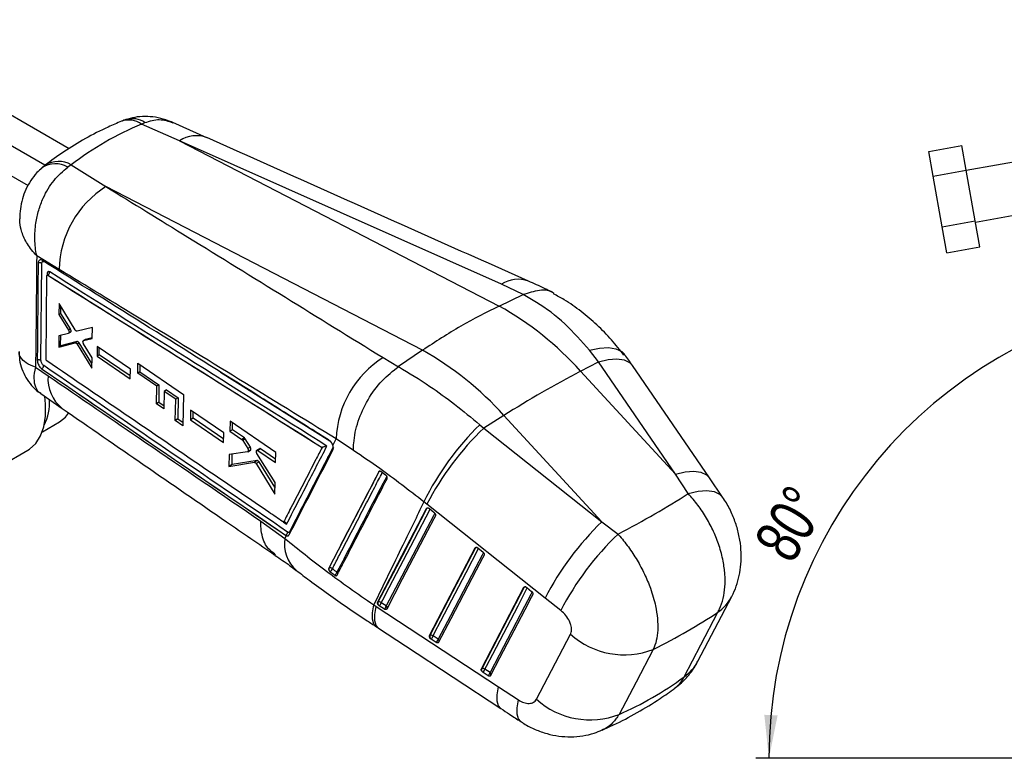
# Model space of a CAD drawing. Extents: x 36 to 353, y 12 to 287.
# Tile 2 of 15: x 110 to 185, y 12 to 69. Entities that reach past the tile are written whole.
import ezdxf

# ---------------------------------------------------------------- set-up
doc = ezdxf.new("R2010")
doc.units = 0
doc.layers.get('0').update_dxf_attribs({"linetype": 'CONTINUOUS'})
doc.styles.add('SLDTEXTSTYLE0', font='TXT', dxfattribs={"width": 0.75})
doc.dimstyles.new('SLDDIMSTYLE5', dxfattribs={"dimtxt": 3.5, "dimasz": 3.302, "dimexe": 0, "dimexo": 0.0625, "dimgap": 0.875, "dimtad": 1, "dimdec": 4, "dimlfac": 2.5, "dimzin": 12, "dimtxsty": 'SLDTEXTSTYLE0', "dimsah": 1, "dimcen": 0.09, "dimazin": 3, "dimtfac": 1, "dimtofl": 0, "dimtmove": 0, "dimatfit": 3, "dimtolj": 1, "dimtzin": 12})

# ---------------------------------------------------------------- blocks, each defined once
blk = doc.blocks.new('_D_9')
at = {"color": 179, "linetype": 'CONTINUOUS'}
blk.add_line((189.502, 12.337), (166.506, 12.337), dxfattribs=at)
blk.add_arc((202.944, 12.337), 35.438, 100, 180, dxfattribs=at)
for points in [[(196.79, 47.236), (193.457, 47.008), (193.68, 46.017)], [(167.506, 12.337), (168.167, 15.612), (167.152, 15.659)]]:
    blk.add_solid(points, dxfattribs=at)
at = {"color": 179, "linetype": 'CONTINUOUS', "insert": (166.255, 28.897, 0.04), "char_height": 3.5, "attachment_point": 1, "rotation": 58.65559, "style": 'SLDTEXTSTYLE0'}
blk.add_mtext('80°', dxfattribs=at)

msp = doc.modelspace()

# ---------------------------------------------------------------- linework, layer by layer
at = {"color": 7, "linetype": 'CONTINUOUS'}
for p, q in [((96.996154, 68.728503), (114.039687, 58.888131)), ((94.992684, 67.571925), (112.181153, 57.64787)), ((92.989215, 66.415347), (110.906112, 56.070722)), ((119.58013, 60.753317), (119.83812, 60.874419)), ((122.481437, 59.482834), (119.58013, 60.753317)), ((124.554336, 59.719423), (121.968155, 60.873306)), ((122.481437, 59.482834), (146.893777, 46.86535)), ((147.065333, 48.530105), (122.481437, 59.482834)), ((179.725332, 58.670938), (182.24644, 59.115478)), ((182.578554, 57.231969), (182.24644, 59.115478)), ((180.057446, 56.787428), (179.725332, 58.670938)), ((190.459271, 58.608362), (182.580809, 57.219177)), ((114.201988, 57.65183), (113.931348, 57.468117)), ((114.201988, 57.65183), (116.852469, 55.986049)), ((180.057446, 56.787428), (182.578554, 57.231969)), ((183.26022, 53.366052), (182.578554, 57.231969)), ((180.739112, 52.921513), (180.057446, 56.787428)), ((141.038831, 43.485362), (116.852469, 55.986049)), ((183.275403, 53.279947), (191.153864, 54.669131)), ((180.739112, 52.921513), (183.26022, 53.366052)), ((181.088663, 50.939107), (180.739112, 52.921513)), ((183.609771, 51.383646), (183.26022, 53.366052)), ((181.088663, 50.939107), (183.609771, 51.383646)), ((113.276942, 49.667836), (111.566137, 50.707493)), ((111.892133, 42.73264), (111.956108, 50.121144)), ((112.287436, 42.788082), (112.349666, 49.189109)), ((112.375556, 49.234728), (112.367516, 49.230086)), ((112.407004, 49.225417), (112.408009, 49.225997)), ((112.408259, 49.225889), (112.408009, 49.225996)), ((148.738613, 47.736777), (147.065333, 48.530105)), ((146.893777, 46.86535), (148.737711, 47.736346)), ((148.737711, 47.736346), (148.738613, 47.736777)), ((113.27213, 47.048862), (113.265536, 46.208858)), ((114.502701, 45.038184), (113.27213, 47.048862)), ((113.411135, 46.292911), (113.414557, 46.816146)), ((113.411135, 46.292911), (113.265536, 46.208858)), ((113.265536, 46.208858), (113.993514, 45.027321)), ((114.143111, 45.113681), (113.411135, 46.292911)), ((115.815977, 45.224727), (114.644704, 44.940743)), ((115.806537, 44.3987), (115.815977, 45.224727)), ((113.252414, 44.604514), (113.244963, 43.730983)), ((113.990904, 44.782598), (113.252414, 44.604514)), ((113.394938, 43.817562), (113.400322, 44.640182)), ((114.143111, 45.113681), (113.993514, 45.027321)), ((114.004344, 44.788135), (114.154506, 44.874821)), ((114.186755, 44.92304), (114.036528, 44.836316)), ((115.149068, 44.225747), (115.806537, 44.3987)), ((115.807092, 44.447248), (115.303461, 44.314876)), ((113.244963, 43.730983), (114.506273, 44.058298)), ((113.394938, 43.817562), (113.244963, 43.730983)), ((114.660179, 44.147146), (113.394938, 43.817562)), ((114.660179, 44.147146), (114.506273, 44.058298)), ((114.802697, 44.051482), (114.648087, 43.962227)), ((114.648087, 43.962228), (115.779188, 42.114194)), ((115.783557, 42.471271), (114.802697, 44.051482)), ((115.291178, 44.309689), (115.136696, 44.220508)), ((115.789093, 42.923637), (115.145886, 43.983098)), ((115.303461, 44.314876), (115.149068, 44.225747)), ((116.183661, 43.766065), (116.174773, 43.046108)), ((118.723473, 42.037636), (116.183661, 43.766065)), ((116.336272, 43.13934), (116.33968, 43.659889)), ((115.779188, 42.114194), (115.789093, 42.923637)), ((116.336272, 43.13934), (116.174773, 43.046108)), ((116.174773, 43.046108), (118.712272, 41.316386)), ((118.715618, 41.531945), (116.336272, 43.13934)), ((138.028504, 42.927993), (139.212117, 42.237715)), ((141.038831, 43.485362), (139.214088, 42.239027)), ((154.480147, 42.60931), (153.796458, 43.491368)), ((111.476687, 42.19582), (112.434823, 41.542275)), ((112.346296, 42.672331), (112.337605, 42.679113)), ((119.278899, 41.738438), (119.290915, 42.492963)), ((119.290915, 42.492963), (122.786081, 40.117932)), ((119.451363, 42.383935), (119.447743, 41.83591)), ((139.212117, 42.237715), (139.214088, 42.239027)), ((153.11501, 41.894589), (154.480147, 42.60931)), ((160.356604, 34.038562), (154.480147, 42.60931)), ((162.95295, 33.762457), (157.077253, 42.332162)), ((111.925055, 42.097132), (111.942385, 42.084666)), ((118.712272, 41.316386), (118.723473, 42.037636)), ((119.447743, 41.83591), (119.278899, 41.738438)), ((120.731951, 40.749659), (119.278899, 41.738438)), ((119.447743, 41.83591), (120.906613, 40.850489)), ((153.11501, 41.894589), (160.356604, 34.038562)), ((120.707769, 39.405323), (120.731951, 40.749659)), ((120.906613, 40.850489), (120.731951, 40.749659)), ((120.906613, 40.850489), (120.89779, 39.51502)), ((111.876748, 40.181627), (113.50867, 39.053391)), ((121.313141, 40.354131), (121.288105, 39.009302)), ((121.490159, 40.456321), (121.313141, 40.354131)), ((122.182655, 39.762343), (121.313141, 40.354131)), ((121.490159, 40.456321), (122.363232, 39.866588)), ((122.786081, 40.117932), (122.738177, 37.726246)), ((120.89779, 39.51502), (120.707769, 39.405323)), ((121.288105, 39.009302), (120.707769, 39.405323)), ((120.89779, 39.51502), (121.292557, 39.248368)), ((122.150619, 38.12741), (122.182655, 39.762343)), ((122.363232, 39.866588), (122.182655, 39.762343)), ((122.363232, 39.866588), (122.352509, 38.243959)), ((123.323681, 38.90678), (123.308844, 38.183391)), ((125.86259, 37.177864), (123.323681, 38.90678)), ((123.505375, 38.296846), (123.50854, 38.780897)), ((147.260064, 38.514601), (145.723436, 37.550568)), ((154.746756, 30.392677), (147.260064, 38.514601)), ((112.001402, 37.267989), (113.306033, 38.021137)), ((122.352509, 38.243959), (122.150619, 38.12741)), ((122.738177, 37.726246), (122.150619, 38.12741)), ((122.352509, 38.243959), (122.743258, 37.980019)), ((123.505375, 38.296846), (123.308844, 38.183391)), ((123.308844, 38.183391), (125.846017, 36.45351)), ((125.851924, 36.711592), (123.505375, 38.296846)), ((126.335664, 38.06483), (126.318414, 37.307214)), ((129.830154, 35.689023), (126.335664, 38.06483)), ((126.510478, 37.418091), (126.513912, 37.943644)), ((145.424009, 37.805295), (145.723436, 37.550568)), ((125.846017, 36.45351), (125.86259, 37.177864)), ((126.510478, 37.418091), (126.318414, 37.307214)), ((126.318414, 37.307214), (127.23369, 36.684299)), ((127.429411, 36.797286), (126.510478, 37.418091)), ((145.723436, 37.550568), (154.746756, 30.392677)), ((127.429411, 36.797286), (127.23369, 36.684299)), ((127.49966, 36.720836), (127.303152, 36.607394)), ((127.303152, 36.607394), (127.681807, 35.983343)), ((127.886275, 36.10138), (127.49966, 36.720836)), ((134.190035, 36.225836), (134.445492, 36.720772)), ((135.770985, 35.837196), (134.445492, 36.720772)), ((108.878154, 34.695197), (110.881623, 35.851776)), ((126.276918, 35.52824), (126.255385, 34.628133)), ((127.670279, 35.734703), (126.276918, 35.52824)), ((126.493132, 34.765381), (126.498336, 35.56105)), ((127.886275, 36.10138), (127.681807, 35.983343)), ((127.689548, 35.741535), (127.898148, 35.861957)), ((127.926204, 35.89709), (127.718369, 35.777109)), ((128.584774, 35.972004), (128.38354, 35.855834)), ((129.770229, 33.382007), (128.393451, 35.612544)), ((128.670206, 35.959038), (128.469486, 35.843164)), ((128.469486, 35.843164), (129.810695, 34.930181)), ((129.817209, 35.184146), (128.670206, 35.959038)), ((129.810695, 34.930181), (129.830154, 35.689023)), ((133.374447, 36.072256), (133.36954, 36.069997)), ((126.255385, 34.628133), (128.192457, 34.934179)), ((126.493132, 34.765381), (126.255385, 34.628133)), ((128.411924, 35.060875), (126.493132, 34.765381)), ((128.411924, 35.060875), (128.192457, 34.934179)), ((128.547668, 34.965954), (128.327469, 34.838835)), ((128.327469, 34.838836), (129.747122, 32.5155)), ((129.761184, 33.042835), (128.547668, 34.965954)), ((137.702797, 34.220989), (137.710177, 34.225249)), ((138.222605, 33.964681), (137.865284, 34.226632)), ((138.253317, 33.938401), (138.222605, 33.964681)), ((161.337736, 32.546744), (160.356604, 34.038562)), ((129.747122, 32.5155), (129.770229, 33.382007)), ((163.966368, 32.282062), (162.952742, 33.761968)), ((141.377229, 31.733314), (141.148286, 31.912563)), ((150.399919, 24.575113), (141.377229, 31.733314)), ((137.610762, 24.240037), (141.35298, 31.410128)), ((141.35298, 31.410128), (141.376704, 31.423824)), ((141.555294, 31.407141), (141.566199, 31.398709)), ((141.566199, 31.398709), (141.932058, 31.102469)), ((128.683244, 30.449215), (130.530904, 29.130559)), ((154.746756, 30.392677), (155.975643, 29.454297)), ((130.530904, 29.130559), (130.638771, 29.339834)), ((130.579647, 29.376818), (130.57538, 29.374354)), ((130.57538, 29.374354), (130.638771, 29.339834)), ((130.896198, 29.634746), (130.878685, 29.609663)), ((141.573266, 21.699654), (145.070123, 28.400287)), ((145.070123, 28.400287), (145.093845, 28.413982)), ((145.272485, 28.397251), (145.283331, 28.388862)), ((145.283331, 28.388862), (145.649183, 28.092617)), ((133.886448, 26.862536), (133.879979, 26.858802)), ((133.946588, 26.613577), (133.98976, 26.573479)), ((145.535828, 19.159301), (148.787179, 25.390396)), ((148.787179, 25.390396), (148.810897, 25.404088)), ((148.989607, 25.387289), (149.00037, 25.37896)), ((149.00037, 25.37896), (149.366209, 25.082708)), ((137.634501, 24.253742), (137.610762, 24.240037)), ((138.27269, 23.966287), (137.882684, 24.216323)), ((151.602328, 23.620229), (150.399919, 24.575113)), ((162.083728, 19.74608), (164.6598, 24.682626)), ((137.314744, 24.052882), (137.501604, 23.930736)), ((137.501604, 23.930736), (146.851653, 17.795833)), ((137.73587, 23.973397), (137.692938, 24.006823)), ((138.125877, 23.723361), (137.73587, 23.973397)), ((137.50536, 22.38054), (137.676902, 22.269042)), ((141.597008, 21.71336), (141.573266, 21.699654)), ((141.698387, 21.433023), (141.655402, 21.466495)), ((142.088398, 21.182989), (141.698387, 21.433023)), ((142.2352, 21.425919), (141.845198, 21.675948)), ((149.735517, 16.841162), (152.348505, 21.803972)), ((145.559575, 19.17301), (145.535828, 19.159301)), ((145.660968, 18.892682), (145.617906, 18.926222)), ((146.050987, 18.642653), (145.660968, 18.892682)), ((146.197774, 18.885589), (145.807757, 19.135616)), ((146.851653, 17.795833), (148.366993, 16.802577))]:
    msp.add_line(p, q, dxfattribs=at)
at = {"color": 8, "linetype": 'CONTINUOUS'}
for p, q in [((112.371063, 49.353853), (112.369999, 49.231519)), ((125.594823, 41.829572), (133.957533, 36.580999)), ((130.424346, 30.367119), (130.654036, 30.210808))]:
    msp.add_line(p, q, dxfattribs=at)
at = {"color": 8, "linetype": 'CONTINUOUS', "flags": 128}
for points in [[(112.37579, 49.233626), (112.384693, 49.23719), (112.399907, 49.232218), (112.408088, 49.226042), (112.408259, 49.225889), (112.408259, 49.225889)], [(153.796458, 43.491368), (154.560267, 43.659606), (155.240205, 43.698478), (155.812693, 43.606634), (156.257875, 43.387255), (156.48547, 43.161476)], [(154.480147, 42.60931), (155.229044, 42.777527), (155.88846, 42.825841), (156.435834, 42.752609), (156.852452, 42.56033), (157.07716, 42.332017)], [(160.356604, 34.038562), (161.105649, 34.207029), (161.765131, 34.25549), (162.312483, 34.182285), (162.728962, 33.989923), (162.952878, 33.762345)], [(161.337736, 32.546744), (162.093905, 32.721239), (162.760303, 32.774739), (163.313889, 32.705383), (163.735491, 32.515579), (163.968262, 32.280564)], [(137.882684, 24.216323), (138.003339, 24.447492), (138.485952, 25.372175), (140.416401, 29.070901), (141.611993, 31.361629)], [(141.974854, 31.059653), (141.870118, 30.858979), (141.38751, 29.934303), (139.457085, 26.235591), (138.27269, 23.966287)], [(141.376704, 31.423824), (141.390029, 31.442618), (141.405462, 31.454779)], [(141.845198, 21.675948), (141.965829, 21.907111), (142.448376, 22.831752), (144.378558, 26.530313), (145.329129, 28.351776)], [(145.691991, 28.049796), (145.587277, 27.849147), (145.104741, 26.924513), (143.174592, 23.225971), (142.2352, 21.425919)], [(145.093845, 28.413982), (145.107178, 28.432778), (145.12261, 28.444933)], [(145.807757, 19.135616), (145.92837, 19.366761), (146.410816, 20.291343), (148.340604, 23.989665), (149.046185, 25.34186)], [(149.409035, 25.039879), (149.304358, 24.839266), (148.82192, 23.914696), (146.892182, 20.216404), (146.197774, 18.885589)], [(148.810897, 25.404088), (148.824236, 25.422889), (148.839662, 25.435039)], [(137.513087, 22.376712), (137.320436, 22.587511), (137.212071, 22.951354), (137.210155, 23.445206), (137.314744, 24.052882)], [(137.677392, 22.269206), (137.496365, 22.472167), (137.391305, 22.833711), (137.39307, 23.325278), (137.501604, 23.930736)], [(147.027575, 16.135054), (146.846648, 16.337819), (146.741545, 16.699194), (146.743229, 17.190575), (146.851653, 17.795833)], [(148.545751, 15.140187), (148.367822, 15.337908), (148.259696, 15.699982), (148.259419, 16.193661), (148.366993, 16.802577)]]:
    msp.add_lwpolyline(points, dxfattribs=at)
at = {"color": 7, "linetype": 'CONTINUOUS', "flags": 128}
for points in [[(110.881623, 35.851776), (111.016797, 35.936411), (111.495002, 36.369833), (111.865557, 36.946614), (112.118358, 37.651021), (112.246505, 38.46384), (112.246505, 39.362899), (112.17592, 39.993262)], [(113.306033, 38.021137), (113.773366, 38.392228), (114.005662, 38.683206)], [(141.376704, 31.423824), (139.498691, 27.825539), (137.634501, 24.253742)], [(142.028503, 30.856763), (141.90785, 30.625594), (141.425253, 29.700916), (139.494841, 26.002208), (138.310461, 23.732903)], [(145.093845, 28.413982), (143.338514, 25.050421), (141.597008, 21.71336)], [(145.745634, 27.846917), (145.625006, 27.615755), (145.142475, 26.691121), (143.212351, 22.992581), (142.272976, 21.192529)], [(148.810897, 25.404088), (147.178322, 22.275291), (145.559575, 19.17301)], [(149.462675, 24.837011), (149.342067, 24.605868), (148.859643, 23.681298), (146.929948, 19.983005), (146.235558, 18.65219)], [(161.02735, 18.553503), (162.301965, 20.999053), (163.598476, 23.486568)], [(137.676997, 22.269468), (139.733489, 20.920268), (147.02721, 16.135365)], [(158.671503, 20.645365), (157.353715, 18.144448), (156.057014, 15.683563)]]:
    msp.add_lwpolyline(points, dxfattribs=at)
at = {"color": 8, "linetype": 'CONTINUOUS'}
for centre, radius, start, end in [((118.592676, 59.380186), 1.691317, 54.27910443, 109.0415174), ((118.862894, 59.424278), 1.747563, 56.0789862, 106.43817351), ((123.74832, 57.592354), 2.275721, 69.18742237, 123.82754911), ((112.986792, 55.930322), 1.804716, 58.44062765, 124.34065465), ((113.235766, 55.955722), 1.952016, 60.33113408, 121.92860354), ((148.332737, 46.641038), 2.274837, 69.45366131, 123.85827021), ((115.302394, 41.302802), 2.877553, 175.2262622, 231.4536281), ((137.776131, 34.192859), 0.073478, 120.39269253, 153.84393054), ((137.799861, 34.057243), 0.190445, 80.03601472, 118.09373874), ((141.46462, 31.260961), 0.185077, 84.3165316, 118.36102949), ((130.705288, 29.500815), 0.20473, 1.2506198, 32.11813276), ((130.753024, 29.520841), 0.182956, 9.09112165, 38.50473069), ((133.189893, 28.693967), 2.694594, 170.67551855, 228.51060289), ((145.182263, 28.249688), 0.186574, 82.50796993, 118.28784232), ((134.379522, 26.414893), 0.182258, 1.13742818, 47.33037592), ((148.899331, 25.239776), 0.186599, 82.52919491, 118.28962672), ((161.705164, 26.235341), 3.337722, 304.55845824, 332.17861941), ((138.167403, 23.820224), 0.180055, 352.24148459, 54.21465932), ((142.13062, 21.280368), 0.179226, 351.16132268, 54.30219067), ((159.129851, 21.298318), 3.336842, 304.65621379, 332.25871575), ((146.09316, 18.740017), 0.179263, 351.16916945, 54.29726696)]:
    msp.add_arc(centre, radius, start, end, dxfattribs=at)
at = {"color": 7, "linetype": 'CONTINUOUS'}
for centre, radius, start, end in [((120.915773, 49.515778), 7.640344, 122.12865285, 178.8596208), ((112.324627, 49.270497), 0.095418, 3.8075625, 60.87879606), ((135.056107, 25.671209), 24.275956, 41.93522735, 60.81511194), ((142.101518, 36.439189), 7.661202, 122.11643762, 177.89364992), ((129.201161, 22.291221), 24.275956, 41.93522735, 60.81511194), ((193.678241, -35.131676), 87.054129, 117.77198924, 122.22263423), ((108.448201, 39.538852), 4.100391, 334.38280738, 2.62264855), ((159.859567, 22.833379), 20.797683, 133.95510787, 154.11617275), ((161.172889, 21.475715), 22.295437, 133.86347886, 152.60797715), ((170.189509, 14.321232), 22.288337, 133.85712932, 152.60928489), ((130.443141, 29.634919), 0.291976, 297.87385002, 355.65559581), ((171.459857, 13.290882), 22.383405, 133.7705437, 152.51777547), ((134.130997, 26.789868), 0.255118, 163.4505311, 223.71052932), ((133.982794, 26.652427), 0.231146, 42.25829555, 114.63396393), ((133.755935, 26.911839), 0.411293, 304.64651007, 345.35705929), ((134.097353, 26.653589), 0.418987, 305.61394804, 345.5309534), ((137.877813, 24.180951), 0.253967, 163.34456587, 223.28513708), ((137.730366, 24.047815), 0.227147, 47.88885243, 114.96338867), ((137.358281, 24.367423), 0.545738, 313.77967959, 343.92636838), ((137.748285, 24.117387), 0.54574, 313.77990949, 343.92644188), ((141.840309, 21.640573), 0.253955, 163.34450284, 223.27221073), ((141.69288, 21.507429), 0.227154, 47.89083894, 114.96456734), ((141.320717, 21.827091), 0.545824, 313.78269264, 343.92425872), ((141.710842, 21.576968), 0.545681, 313.78056663, 343.93016664), ((156.459771, 26.407968), 6.172467, 228.23583759, 290.99718353), ((145.80282, 19.100216), 0.253904, 163.33971393, 223.25729297), ((145.655459, 18.967101), 0.227139, 47.89391568, 114.9695357), ((145.283393, 19.286639), 0.545678, 313.78360812, 343.93303835), ((145.673313, 19.036666), 0.545787, 313.78699675, 343.93026362), ((153.845506, 21.446046), 6.172275, 228.2501914, 290.99564205)]:
    msp.add_arc(centre, radius, start, end, dxfattribs=at)
for centre, major_axis, ratio, start_param, end_param in [((147.784471, 4.50933), (-30.694543, 55.038452), 0.615394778, 6.211904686, 6.372151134), ((114.068857, 45.041776), (-0.082355, 0.168709), 0.534708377, 3.035241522, 3.70796525), ((127.42841, 36.64692), (-0.08062, 0.165156), 0.534708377, 4.90493077, 5.534918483), ((127.812842, 36.028245), (-0.082026, 0.168035), 0.534708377, 2.978888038, 3.601070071), ((118.421237, 32.458745), (52.412236, 12.325539), 0.286935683, 5.441486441, 5.601147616), ((118.421237, 32.458745), (54.416131, 4.474023), 0.39599012, 5.511848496, 5.658552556), ((138.157963, 69.932195), (-13.777013, 55.656699), 0.661656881, 3.256233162, 3.404349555)]:
    msp.add_ellipse(centre, major_axis=major_axis, ratio=ratio, start_param=start_param, end_param=end_param, dxfattribs=at)
for points, knots in [([(118.0416, 60.979253), (117.699469, 60.83394), (116.758711, 60.434373), (115.274937, 59.669993), (113.663933, 58.695149), (112.67329, 57.960732), (112.202714, 57.611868)], [0, 0, 0, 0, 0.164607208, 0.452620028, 0.73998301, 1, 1, 1, 1]), ([(118.507124, 61.144386), (118.38122, 61.107377), (118.220672, 61.060185), (118.070755, 60.986097), (118.038405, 60.97011)], [0, 0, 0, 0, 0.784213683, 1, 1, 1, 1]), ([(121.962828, 60.862533), (121.786088, 60.941061), (121.362645, 61.129205), (120.647176, 61.29355), (119.848603, 61.359235), (119.079075, 61.303133), (118.598634, 61.162153), (118.371707, 61.095563)], [0, 0, 0, 0, 0.157314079, 0.376903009, 0.593995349, 0.808231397, 1, 1, 1, 1]), ([(149.13222, 48.771352), (146.408448, 49.98294), (138.209756, 53.629879), (130.023536, 57.283113), (124.556945, 59.722669)], [0, 0, 0, 0, 0.332220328, 1, 1, 1, 1]), ([(111.980573, 57.408431), (111.845518, 57.292816), (111.516281, 57.010971), (111.096707, 56.45187), (110.718705, 55.776941), (110.455188, 55.045751), (110.293376, 54.295566), (110.275405, 53.785735), (110.266546, 53.534389)], [0, 0, 0, 0, 0.121522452, 0.2962466, 0.475608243, 0.650555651, 0.827724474, 1, 1, 1, 1]), ([(111.566137, 50.707493), (111.565326, 50.711267), (111.478218, 51.116518), (111.383708, 51.943499), (111.461797, 53.123947), (111.698944, 54.185343), (112.119389, 55.314126), (112.828588, 56.522163), (113.56698, 57.15556), (113.931348, 57.468117)], [0, 0, 0, 0, 0.00159147, 0.170880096, 0.331878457, 0.45985141, 0.587799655, 0.796594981, 1, 1, 1, 1]), ([(112.212108, 57.605755), (112.16088, 57.570975), (112.043988, 57.491612), (111.939178, 57.396061), (111.880301, 57.342385)], [0, 0, 0, 0, 0.4382499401, 1, 1, 1, 1]), ([(116.852469, 55.986049), (118.937122, 54.702671), (126.001685, 50.353501), (133.055893, 45.998145), (138.028504, 42.927993)], [0, 0, 0, 0, 0.295085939, 1, 1, 1, 1]), ([(111.566137, 50.707493), (111.552686, 49.281819), (111.525918, 46.444596), (111.493042, 43.60737), (111.476687, 42.19582)], [0, 0, 0, 0, 0.502489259, 1, 1, 1, 1]), ([(111.67033, 50.135823), (111.669476, 50.025204), (111.665211, 49.472111), (111.64581, 47.010122), (111.624261, 44.657991), (111.606767, 42.748494)], [0, 0, 0, 0, 0.044932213, 0.224660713, 1, 1, 1, 1]), ([(112.001147, 50.341593), (111.962684, 50.360753), (111.885808, 50.39905), (111.785144, 50.386976), (111.710732, 50.323532), (111.67538, 50.23066), (111.671609, 50.160084), (111.670327, 50.136092)], [0, 0, 0, 0, 0.222082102, 0.443884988, 0.665138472, 0.886165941, 1, 1, 1, 1]), ([(111.956109, 50.121413), (111.946409, 50.127247), (111.927008, 50.138914), (111.890879, 50.151639), (111.851459, 50.160136), (111.809828, 50.16375), (111.767876, 50.162424), (111.727444, 50.156125), (111.694683, 50.146761), (111.67704, 50.138837), (111.67033, 50.135823)], [0, 0, 0, 0, 0.131343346, 0.262680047, 0.394017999, 0.525365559, 0.656709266, 0.788052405, 0.919393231, 1, 1, 1, 1]), ([(111.956105, 50.121146), (111.957347, 50.140028), (111.960457, 50.187278), (111.986615, 50.243978), (112.034972, 50.278065), (112.095388, 50.279911), (112.138929, 50.257415), (112.158965, 50.247063)], [0, 0, 0, 0, 0.14709965, 0.368111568, 0.589473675, 0.811098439, 1, 1, 1, 1]), ([(133.916952, 36.610665), (133.829073, 36.665839), (133.389677, 36.941707), (131.544116, 38.100287), (124.332848, 42.626174), (117.462864, 46.924427), (112.001267, 50.341513)], [0, 0, 0, 0, 0.012041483, 0.060207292, 0.252870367, 1, 1, 1, 1]), ([(134.445492, 36.720772), (129.474119, 39.770964), (122.42195, 44.09783), (115.360481, 48.398802), (113.276942, 49.667836)], [0, 0, 0, 0, 0.704942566, 1, 1, 1, 1]), ([(112.349667, 49.189109), (112.350425, 49.197103), (112.351942, 49.213091), (112.362517, 49.228547), (112.377879, 49.23516), (112.393742, 49.232751), (112.403701, 49.227244), (112.407004, 49.225417)], [0, 0, 0, 0, 0.222746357, 0.445526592, 0.66801672, 0.889893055, 1, 1, 1, 1]), ([(112.556758, 49.469829), (112.545538, 49.476074), (112.512887, 49.494251), (112.461411, 49.501893), (112.412173, 49.480624), (112.378257, 49.431024), (112.373466, 49.379634), (112.371063, 49.353853)], [0, 0, 0, 0, 0.115662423, 0.336600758, 0.557294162, 0.777906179, 1, 1, 1, 1]), ([(112.420228, 49.284953), (112.41997, 49.283935), (112.41935, 49.281481), (112.40859, 49.258784), (112.387093, 49.244206), (112.374496, 49.235663)], [0, 0, 0, 0, 0.226991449, 0.546999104, 1, 1, 1, 1]), ([(112.407004, 49.225417), (115.923885, 47.021192), (122.91554, 42.639132), (129.898893, 38.250899), (133.36954, 36.069997)], [0, 0, 0, 0, 0.503011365, 1, 1, 1, 1]), ([(112.408009, 49.225997), (115.900998, 47.037479), (122.893697, 42.656232), (129.879287, 38.269147), (133.374091, 36.07248), (133.374447, 36.072256)], [0, 0, 0, 0, 0.499493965, 0.999949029, 1, 1, 1, 1]), ([(112.408259, 49.225889), (112.42823, 49.238397), (112.468171, 49.263415), (112.5176, 49.327266), (112.551478, 49.400243), (112.554998, 49.446633), (112.556758, 49.469829)], [0, 0, 0, 0, 0.250001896, 0.499999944, 0.749999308, 1, 1, 1, 1]), ([(133.738093, 36.176888), (130.170849, 38.418547), (123.114976, 42.85246), (116.049924, 47.280485), (112.556758, 49.469829)], [0, 0, 0, 0, 0.505571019, 1, 1, 1, 1]), ([(151.026846, 47.865803), (150.806765, 47.981511), (150.200127, 48.300449), (149.546111, 48.586053), (149.129365, 48.768043)], [0, 0, 0, 0, 0.362789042, 1, 1, 1, 1]), ([(153.796458, 43.491368), (153.181227, 44.188253), (151.934088, 45.600915), (150.174942, 46.931246), (149.078843, 47.545253), (148.737711, 47.736346)], [0, 0, 0, 0, 0.40141212, 0.813705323, 1, 1, 1, 1]), ([(148.738613, 47.736777), (149.15408, 47.879816), (149.985016, 48.165892), (150.800631, 48.106865), (151.072404, 47.844001), (151.078535, 47.838071)], [0, 0, 0, 0, 0.494295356, 0.988590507, 1, 1, 1, 1]), ([(156.427613, 43.119053), (156.119938, 43.510936), (155.47728, 44.329482), (154.377718, 45.443273), (153.166111, 46.468428), (152.055379, 47.261054), (151.325326, 47.650993), (151.051956, 47.797006)], [0, 0, 0, 0, 0.204043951, 0.426197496, 0.647818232, 0.868125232, 1, 1, 1, 1]), ([(146.893777, 46.86535), (145.915171, 46.377356), (143.957959, 45.401368), (142.011874, 44.124031), (141.038831, 43.485362)], [0, 0, 0, 0, 0.5000000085, 1, 1, 1, 1]), ([(113.993514, 45.027321), (114.003507, 45.008749), (114.023495, 44.971601), (114.039386, 44.911888), (114.042334, 44.86609), (114.037977, 44.843743), (114.036528, 44.836316)], [0, 0, 0, 0, 0.286448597, 0.572960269, 0.858078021, 1, 1, 1, 1]), ([(114.036528, 44.836316), (114.031972, 44.822627), (114.024807, 44.801098), (114.008839, 44.79322), (114.003023, 44.790351)], [0, 0, 0, 0, 0.635806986, 1, 1, 1, 1]), ([(114.186755, 44.92304), (114.189002, 44.938548), (114.193497, 44.969564), (114.182775, 45.027471), (114.164226, 45.076983), (114.148506, 45.104304), (114.143111, 45.113681)], [0, 0, 0, 0, 0.283624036, 0.567230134, 0.851453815, 1, 1, 1, 1]), ([(114.644704, 44.940744), (114.632926, 44.940003), (114.60937, 44.938521), (114.568243, 44.961089), (114.531205, 44.995685), (114.511275, 45.025401), (114.502701, 45.038184)], [0, 0, 0, 0, 0.265852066, 0.531669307, 0.798533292, 1, 1, 1, 1]), ([(114.506273, 44.058298), (114.51794, 44.059224), (114.541272, 44.061074), (114.582203, 44.039088), (114.619319, 44.004839), (114.639385, 43.975116), (114.648087, 43.962227)], [0, 0, 0, 0, 0.265086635, 0.530125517, 0.796229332, 1, 1, 1, 1]), ([(114.802697, 44.051481), (114.791028, 44.068119), (114.767692, 44.101392), (114.726489, 44.134717), (114.689137, 44.150623), (114.668888, 44.148192), (114.660179, 44.147146)], [0, 0, 0, 0, 0.266195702, 0.532362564, 0.79887035, 1, 1, 1, 1]), ([(115.145889, 43.983099), (115.135997, 44.001989), (115.116212, 44.039772), (115.100901, 44.100103), (115.099094, 44.140011), (115.101678, 44.158588), (115.102071, 44.161414)], [0, 0, 0, 0, 0.315070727, 0.63019642, 0.943742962, 1, 1, 1, 1]), ([(115.102071, 44.161414), (115.105951, 44.17561), (115.113711, 44.204001), (115.133878, 44.220731), (115.146824, 44.225006), (115.149068, 44.225747)], [0, 0, 0, 0, 0.452579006, 0.905122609, 1, 1, 1, 1]), ([(110.218239, 43.383253), (110.223905, 43.174984), (110.236091, 42.726996), (110.415747, 42.056709), (110.721449, 41.389371), (111.152429, 40.805105), (111.552986, 40.401217), (111.817756, 40.234289), (111.885661, 40.191477)], [0, 0, 0, 0, 0.166190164, 0.357475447, 0.550140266, 0.749943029, 0.935867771, 1, 1, 1, 1]), ([(157.075021, 42.328749), (156.98332, 42.465366), (156.793276, 42.748495), (156.589005, 43.01007), (156.4833, 43.145429)], [0, 0, 0, 0, 0.482522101, 1, 1, 1, 1]), ([(111.606767, 42.748471), (111.612949, 42.751205), (111.630214, 42.758841), (111.662518, 42.768078), (111.703271, 42.774385), (111.745522, 42.775659), (111.7874, 42.771928), (111.826978, 42.763269), (111.86316, 42.750345), (111.882475, 42.738542), (111.892133, 42.73264)], [0, 0, 0, 0, 0.073800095, 0.206112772, 0.338428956, 0.470738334, 0.603054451, 0.735366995, 0.86768061, 1, 1, 1, 1]), ([(111.60677, 42.748491), (111.610194, 42.69753), (111.617042, 42.595619), (111.674362, 42.426624), (111.759296, 42.270198), (111.848688, 42.159714), (111.905684, 42.113006), (111.925055, 42.097132)], [0, 0, 0, 0, 0.221368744, 0.442696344, 0.664111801, 0.885843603, 1, 1, 1, 1]), ([(112.098382, 42.32483), (112.079376, 42.339839), (112.037114, 42.373213), (111.977034, 42.452479), (111.927327, 42.549972), (111.896923, 42.648582), (111.893648, 42.706088), (111.892136, 42.732638)], [0, 0, 0, 0, 0.175178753, 0.389518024, 0.603363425, 0.816877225, 1, 1, 1, 1]), ([(111.943132, 42.085008), (111.963409, 42.097287), (112.003964, 42.121844), (112.055155, 42.184612), (112.091112, 42.256373), (112.096004, 42.30198), (112.098449, 42.324783)], [0, 0, 0, 0, 0.249999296, 0.49999916, 0.749999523, 1, 1, 1, 1]), ([(130.734278, 29.612801), (127.624115, 31.72972), (121.40388, 35.963497), (115.200185, 40.204406), (112.098382, 42.324829)], [0, 0, 0, 0, 0.500007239, 1, 1, 1, 1]), ([(112.337605, 42.679113), (112.333921, 42.682615), (112.323749, 42.692285), (112.308654, 42.713715), (112.295365, 42.742126), (112.28844, 42.768047), (112.287722, 42.782477), (112.287443, 42.788078)], [0, 0, 0, 0, 0.134838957, 0.372354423, 0.610181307, 0.848702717, 1, 1, 1, 1]), ([(130.420807, 30.366266), (130.397706, 30.381968), (130.025562, 30.634931), (128.257331, 31.836967), (122.24998, 35.921339), (116.601378, 39.771791), (112.346296, 42.672331)], [0, 0, 0, 0, 0.003829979, 0.061699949, 0.293180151, 1, 1, 1, 1]), ([(135.770985, 35.837196), (135.770491, 35.863299), (135.766977, 36.048995), (135.793321, 36.762841), (136.063456, 38.07116), (136.826639, 39.738923), (137.910299, 41.239595), (138.778178, 41.905008), (139.212117, 42.237715)], [0, 0, 0, 0, 0.011769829, 0.083729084, 0.312805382, 0.541873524, 0.77093663, 1, 1, 1, 1]), ([(139.214088, 42.239027), (140.005777, 41.76083), (141.397955, 40.919925), (143.495885, 39.383872), (144.777451, 38.334639), (145.424009, 37.805295)], [0, 0, 0, 0, 0.395135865, 0.694842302, 1, 1, 1, 1]), ([(111.942526, 42.084569), (115.043639, 39.964542), (121.245875, 35.724482), (127.465542, 31.491066), (130.57538, 29.374354)], [0, 0, 0, 0, 0.4999991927, 1, 1, 1, 1]), ([(111.943202, 42.08496), (115.045135, 39.965384), (121.249008, 35.726227), (127.469431, 31.493289), (130.579647, 29.376818)], [0, 0, 0, 0, 0.499999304, 1, 1, 1, 1]), ([(112.434823, 41.542275), (114.916893, 39.848783), (120.325593, 36.158482), (125.748777, 32.453804), (128.683244, 30.449215)], [0, 0, 0, 0, 0.458903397, 1, 1, 1, 1]), ([(113.509057, 39.053537), (117.688531, 36.168436), (123.10178, 32.431657), (128.529777, 28.702308), (129.766914, 27.852323)], [0, 0, 0, 0, 0.772082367, 1, 1, 1, 1]), ([(127.23369, 36.684299), (127.247202, 36.673567), (127.272356, 36.653586), (127.293408, 36.62201), (127.303152, 36.607394)], [0, 0, 0, 0, 0.537137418, 1, 1, 1, 1]), ([(130.654036, 30.210808), (131.157665, 31.185623), (132.1849, 33.173922), (133.213693, 35.163004), (133.738093, 36.176888)], [0, 0, 0, 0, 0.490275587, 1, 1, 1, 1]), ([(133.738093, 36.176888), (133.737634, 36.176811), (133.708666, 36.171935), (133.645449, 36.158846), (133.547301, 36.133131), (133.465349, 36.107259), (133.411115, 36.087825), (133.385676, 36.077024), (133.374447, 36.072256)], [0, 0, 0, 0, 0.005319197, 0.335580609, 0.640505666, 0.809007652, 0.915693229, 1, 1, 1, 1]), ([(134.053748, 36.483266), (134.021124, 36.520319), (133.976712, 36.570762), (133.929488, 36.602294), (133.916952, 36.610665)], [0, 0, 0, 0, 0.73454774, 1, 1, 1, 1]), ([(134.190035, 36.225836), (134.187433, 36.233578), (134.168136, 36.290995), (134.125664, 36.383567), (134.074761, 36.454136), (134.053748, 36.483266)], [0, 0, 0, 0, 0.083842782, 0.6218122, 1, 1, 1, 1]), ([(134.193256, 35.856239), (134.20572, 35.89027), (134.230649, 35.958329), (134.22651, 36.092124), (134.201497, 36.183819), (134.190035, 36.225836)], [0, 0, 0, 0, 0.351407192, 0.702799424, 1, 1, 1, 1]), ([(127.718369, 35.777109), (127.712007, 35.765386), (127.700229, 35.743684), (127.679713, 35.73753), (127.670279, 35.7347)], [0, 0, 0, 0, 0.540191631, 1, 1, 1, 1]), ([(127.681807, 35.983343), (127.691675, 35.964655), (127.711412, 35.927274), (127.726669, 35.86707), (127.729504, 35.814523), (127.721831, 35.788744), (127.718369, 35.777109)], [0, 0, 0, 0, 0.262217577, 0.524490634, 0.785391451, 1, 1, 1, 1]), ([(127.926204, 35.89709), (127.9299, 35.911204), (127.937292, 35.93943), (127.930993, 35.995445), (127.913817, 36.051828), (127.89499, 36.085699), (127.886275, 36.10138)], [0, 0, 0, 0, 0.258727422, 0.51743031, 0.776607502, 1, 1, 1, 1]), ([(128.393451, 35.612544), (128.383462, 35.630894), (128.36348, 35.667597), (128.347458, 35.727372), (128.344035, 35.77667), (128.349523, 35.801191), (128.351691, 35.810877)], [0, 0, 0, 0, 0.274358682, 0.548771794, 0.8217624, 1, 1, 1, 1]), ([(128.351691, 35.810877), (128.357058, 35.823485), (128.367793, 35.8487), (128.39826, 35.864905), (128.433432, 35.863741), (128.45817, 35.849622), (128.469486, 35.843164)], [0, 0, 0, 0, 0.259866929, 0.519707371, 0.780302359, 1, 1, 1, 1]), ([(128.670206, 35.959038), (128.656715, 35.96625), (128.629732, 35.980676), (128.600103, 35.982061), (128.588674, 35.972372), (128.585979, 35.970086)], [0, 0, 0, 0, 0.4331300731, 0.8663063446, 1, 1, 1, 1]), ([(133.36954, 36.069997), (133.368375, 36.067746), (133.208306, 35.75833), (132.412577, 34.220063), (131.430778, 32.321089), (130.60852, 30.729589), (130.420807, 30.366266)], [0, 0, 0, 0, 0.001184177, 0.162718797, 0.808857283, 1, 1, 1, 1]), ([(130.85917, 29.412948), (131.414436, 30.48661), (132.524966, 32.633934), (133.637159, 34.782138), (134.193256, 35.856239)], [0, 0, 0, 0, 0.500000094, 1, 1, 1, 1]), ([(134.228733, 36.078399), (133.67288, 35.004241), (132.561175, 32.855928), (131.45119, 30.708473), (130.896198, 29.634746)], [0, 0, 0, 0, 0.500000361, 1, 1, 1, 1]), ([(141.148286, 31.912563), (140.579061, 32.352253), (139.43191, 33.238354), (137.615821, 34.587177), (136.42993, 35.390709), (135.770985, 35.837196)], [0, 0, 0, 0, 0.304423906, 0.613500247, 1, 1, 1, 1]), ([(128.192457, 34.934179), (128.204622, 34.934055), (128.228952, 34.933808), (128.27014, 34.908729), (128.303821, 34.874722), (128.321223, 34.848314), (128.327469, 34.838835)], [0, 0, 0, 0, 0.28034387, 0.560629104, 0.842295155, 1, 1, 1, 1]), ([(128.547668, 34.965953), (128.535879, 34.98249), (128.512301, 35.015563), (128.470923, 35.048336), (128.436525, 35.062253), (128.418332, 35.061234), (128.411924, 35.060875)], [0, 0, 0, 0, 0.282121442, 0.564239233, 0.846518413, 1, 1, 1, 1]), ([(137.702797, 34.220989), (137.065359, 32.993793), (135.790483, 30.5394), (134.516814, 28.085668), (133.879979, 26.858802)], [0, 0, 0, 0, 0.500000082, 1, 1, 1, 1]), ([(137.710177, 34.225249), (137.072609, 32.997964), (136.430156, 31.761278), (135.155545, 29.307065), (134.518557, 28.080101), (133.886448, 26.862536)], [0, 0, 0, 0, 0.499999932, 0.503830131, 1, 1, 1, 1]), ([(137.865284, 34.226632), (137.848297, 34.237188), (137.814323, 34.258301), (137.765927, 34.265285), (137.726082, 34.253952), (137.710361, 34.231696), (137.702797, 34.220989)], [0, 0, 0, 0, 0.2547557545, 0.5095234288, 0.7640401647, 1, 1, 1, 1]), ([(138.334857, 33.683372), (138.339839, 33.696995), (138.350093, 33.725038), (138.344929, 33.781955), (138.323716, 33.843107), (138.291146, 33.897799), (138.264593, 33.926298), (138.253317, 33.938401)], [0, 0, 0, 0, 0.201753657, 0.41529034, 0.628827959, 0.842364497, 1, 1, 1, 1]), ([(134.507577, 26.318029), (134.547429, 26.394753), (134.747197, 26.779352), (135.586734, 28.395488), (136.82248, 30.773795), (137.898816, 32.844498), (138.334857, 33.683372)], [0, 0, 0, 0, 0.031255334, 0.15667547, 0.658356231, 1, 1, 1, 1]), ([(163.598476, 23.486568), (163.645162, 23.574391), (163.814501, 23.892946), (164.025536, 24.525054), (164.162921, 25.414383), (164.160165, 26.38105), (164.020865, 27.43777), (163.731849, 28.539801), (163.296337, 29.650218), (162.750681, 30.695546), (162.098639, 31.684313), (161.59137, 32.259267), (161.337736, 32.546744)], [0, 0, 0, 0, 0.039752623, 0.144191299, 0.248629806, 0.351138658, 0.453647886, 0.569709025, 0.676652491, 0.783596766, 0.891798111, 1, 1, 1, 1]), ([(141.148286, 31.912563), (140.60985, 30.813707), (139.327783, 28.19723), (138.053728, 25.574266), (137.314744, 24.052882)], [0, 0, 0, 0, 0.419975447, 1, 1, 1, 1]), ([(164.654182, 24.6763), (164.659116, 24.68435), (164.813943, 24.936948), (165.017956, 25.479615), (165.258876, 26.298223), (165.382327, 27.158472), (165.400558, 28.062838), (165.302955, 29.000523), (165.085804, 29.957864), (164.737446, 30.913717), (164.362465, 31.698545), (164.055152, 32.12595), (163.951992, 32.269423)], [0, 0, 0, 0, 0.00354829, 0.11134885, 0.215916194, 0.325342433, 0.437547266, 0.555538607, 0.677678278, 0.802335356, 0.933647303, 1, 1, 1, 1]), ([(141.35298, 31.410128), (141.361371, 31.421565), (141.378151, 31.444436), (141.422322, 31.456876), (141.4748, 31.450842), (141.521194, 31.430799), (141.547324, 31.41267), (141.555294, 31.407141)], [0, 0, 0, 0, 0.223322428, 0.446583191, 0.671450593, 0.899780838, 1, 1, 1, 1]), ([(141.932058, 31.102469), (141.945478, 31.090445), (141.975771, 31.063303), (142.012596, 31.01043), (142.036618, 30.951911), (142.043292, 30.897319), (142.033294, 30.8699), (142.028503, 30.856763)], [0, 0, 0, 0, 0.168678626, 0.380758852, 0.592839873, 0.804920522, 1, 1, 1, 1]), ([(129.812686, 27.876572), (129.566337, 28.066129), (129.01646, 28.48924), (128.727001, 29.450844), (128.677497, 30.165267), (128.682493, 30.412082), (128.683244, 30.449215)], [0, 0, 0, 0, 0.35220564, 0.786162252, 0.967828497, 1, 1, 1, 1]), ([(130.654036, 30.210808), (130.653766, 30.211575), (130.651947, 30.216743), (130.640194, 30.247485), (130.612942, 30.296135), (130.564886, 30.344819), (130.514178, 30.37198), (130.46458, 30.380326), (130.434745, 30.370743), (130.420807, 30.366266)], [0, 0, 0, 0, 0.007094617, 0.047797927, 0.287831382, 0.495432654, 0.676737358, 0.848986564, 1, 1, 1, 1]), ([(130.638771, 29.339834), (130.672009, 29.330915), (130.738489, 29.313076), (130.81451, 29.3455), (130.8458, 29.392755), (130.85917, 29.412948)], [0, 0, 0, 0, 0.36412143, 0.728277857, 1, 1, 1, 1]), ([(130.878685, 29.609663), (130.868045, 29.601188), (130.844103, 29.58212), (130.793394, 29.580312), (130.753983, 29.601972), (130.734278, 29.612801)], [0, 0, 0, 0, 0.2857139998, 0.6428658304, 1, 1, 1, 1]), ([(155.975643, 29.454297), (155.991638, 29.436342), (156.264579, 29.129958), (156.775897, 28.489169), (157.444025, 27.475974), (158.012744, 26.407565), (158.508912, 25.224239), (158.841169, 24.072053), (159.005375, 23.002198), (159.026537, 22.111686), (158.926461, 21.304406), (158.756489, 20.865046), (158.671503, 20.645365)], [0, 0, 0, 0, 0.00691299, 0.117964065, 0.22901458, 0.338921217, 0.448826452, 0.587594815, 0.690333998, 0.793072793, 0.896536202, 1, 1, 1, 1]), ([(130.530904, 29.130559), (131.035119, 28.717789), (132.043525, 27.892266), (133.695821, 26.622408), (135.443278, 25.337239), (136.690926, 24.480998), (137.314744, 24.052882)], [0, 0, 0, 0, 0.2468891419, 0.4937673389, 0.7468862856, 1, 1, 1, 1]), ([(145.070123, 28.400287), (145.078513, 28.411724), (145.095291, 28.434593), (145.13946, 28.447032), (145.191934, 28.440995), (145.238348, 28.420944), (145.264495, 28.402796), (145.272485, 28.397251)], [0, 0, 0, 0, 0.223267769, 0.446473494, 0.671284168, 0.899557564, 1, 1, 1, 1]), ([(145.649183, 28.092617), (145.662621, 28.080575), (145.692932, 28.053415), (145.729757, 28.000516), (145.753763, 27.941999), (145.760424, 27.887431), (145.750423, 27.860035), (145.745634, 27.846917)], [0, 0, 0, 0, 0.168909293, 0.380980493, 0.593060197, 0.805138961, 1, 1, 1, 1]), ([(129.777014, 27.831769), (130.152871, 27.579421), (130.689201, 27.219333), (131.231187, 26.796788), (131.393353, 26.67036)], [0, 0, 0, 0, 0.700793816, 1, 1, 1, 1]), ([(131.405475, 26.677495), (131.739553, 26.424623), (132.518484, 25.835029), (133.820846, 24.890391), (135.294295, 23.857967), (136.523063, 23.02142), (137.283212, 22.530427), (137.515362, 22.380477)], [0, 0, 0, 0, 0.1830516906, 0.4267997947, 0.6615732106, 0.8966438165, 1, 1, 1, 1]), ([(133.879979, 26.858802), (133.874755, 26.844276), (133.864306, 26.815223), (133.869883, 26.756358), (133.890969, 26.694464), (133.919655, 26.645675), (133.940344, 26.621018), (133.946588, 26.613577)], [0, 0, 0, 0, 0.225501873, 0.45099701, 0.676592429, 0.902404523, 1, 1, 1, 1]), ([(133.98976, 26.573479), (134.087453, 26.500594), (134.204222, 26.413478), (134.322083, 26.327084), (134.341338, 26.31297)], [0, 0, 0, 0, 0.836631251, 1, 1, 1, 1]), ([(134.503051, 26.548902), (134.435771, 26.598386), (134.318864, 26.684372), (134.203038, 26.771065), (134.153869, 26.807867)], [0, 0, 0, 0, 0.5754945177, 1, 1, 1, 1]), ([(134.341338, 26.31297), (134.343331, 26.311538), (134.362062, 26.298084), (134.398913, 26.279501), (134.447128, 26.273406), (134.485656, 26.286391), (134.500649, 26.308031), (134.507577, 26.318029)], [0, 0, 0, 0, 0.029942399, 0.281320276, 0.532704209, 0.784086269, 1, 1, 1, 1]), ([(148.787179, 25.390396), (148.795567, 25.401831), (148.812342, 25.424699), (148.856507, 25.437135), (148.908974, 25.431097), (148.955416, 25.411031), (148.981587, 25.392858), (148.989607, 25.387289)], [0, 0, 0, 0, 0.223190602, 0.446318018, 0.671049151, 0.899209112, 1, 1, 1, 1]), ([(149.366209, 25.082708), (149.379672, 25.070641), (149.410007, 25.043452), (149.446835, 24.990517), (149.470825, 24.931995), (149.477434, 24.877483), (149.467451, 24.850107), (149.462675, 24.837011)], [0, 0, 0, 0, 0.1692308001, 0.3813176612, 0.5934001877, 0.8054822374, 1, 1, 1, 1]), ([(137.692938, 24.006823), (137.676702, 24.023856), (137.644225, 24.057926), (137.611847, 24.118406), (137.597032, 24.176754), (137.600333, 24.217096), (137.608611, 24.235305), (137.610762, 24.240037)], [0, 0, 0, 0, 0.232058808, 0.4641901, 0.694196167, 0.920531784, 1, 1, 1, 1]), ([(138.310461, 23.732903), (138.301979, 23.721319), (138.285015, 23.698151), (138.240432, 23.685569), (138.187722, 23.691698), (138.14787, 23.709499), (138.127773, 23.722166), (138.125877, 23.723361)], [0, 0, 0, 0, 0.243652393, 0.487313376, 0.730954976, 0.97462271, 1, 1, 1, 1]), ([(152.3485, 21.80397), (152.348786, 21.804511), (152.397422, 21.896586), (152.452396, 22.117284), (152.404571, 22.472108), (152.256933, 22.85241), (152.007138, 23.253786), (151.739591, 23.495975), (151.602328, 23.620229)], [0, 0, 0, 0, 0.001202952, 0.20463744, 0.40804863, 0.546677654, 0.767425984, 1, 1, 1, 1]), ([(141.655402, 21.466495), (141.639169, 21.483531), (141.606697, 21.517606), (141.574343, 21.578084), (141.559536, 21.636429), (141.562859, 21.676737), (141.571123, 21.694936), (141.573266, 21.699654)], [0, 0, 0, 0, 0.232118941, 0.4642928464, 0.6943606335, 0.9207530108, 1, 1, 1, 1]), ([(142.272976, 21.192529), (142.272411, 21.191478), (142.264949, 21.177615), (142.243623, 21.156623), (142.19913, 21.144799), (142.145612, 21.152728), (142.10738, 21.170865), (142.088802, 21.182731), (142.088398, 21.182989)], [0, 0, 0, 0, 0.019971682, 0.263626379, 0.507288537, 0.750932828, 0.994576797, 1, 1, 1, 1]), ([(160.318333, 17.704229), (160.488349, 17.830052), (160.888093, 18.125889), (161.414661, 18.70709), (161.833046, 19.266972), (162.013243, 19.635555), (162.068343, 19.748259)], [0, 0, 0, 0, 0.232573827, 0.546831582, 0.861431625, 1, 1, 1, 1]), ([(145.617906, 18.926222), (145.601679, 18.943262), (145.569218, 18.977347), (145.536878, 19.037826), (145.522088, 19.096167), (145.525435, 19.136431), (145.533694, 19.154604), (145.535828, 19.159301)], [0, 0, 0, 0, 0.232178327, 0.464447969, 0.69459534, 0.921065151, 1, 1, 1, 1]), ([(146.235558, 18.65219), (146.234981, 18.651122), (146.227494, 18.637259), (146.206159, 18.616247), (146.161646, 18.604463), (146.108116, 18.612421), (146.069923, 18.630554), (146.051364, 18.642412), (146.050987, 18.642653)], [0, 0, 0, 0, 0.020336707, 0.263975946, 0.507642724, 0.751292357, 0.994945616, 1, 1, 1, 1]), ([(154.762558, 14.490882), (155.051086, 14.618022), (155.957806, 15.017568), (157.443128, 15.804028), (159.008811, 16.752845), (159.946652, 17.428105), (160.322705, 17.698868)], [0, 0, 0, 0, 0.148631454, 0.467084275, 0.786312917, 1, 1, 1, 1]), ([(148.366993, 16.802577), (148.370637, 16.800201), (148.508481, 16.710322), (148.79169, 16.570666), (149.131943, 16.512327), (149.421905, 16.552333), (149.618327, 16.65842), (149.704576, 16.792914), (149.735517, 16.841162)], [0, 0, 0, 0, 0.006657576, 0.251811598, 0.497180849, 0.631987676, 0.867980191, 1, 1, 1, 1]), ([(147.027191, 16.135423), (147.248769, 15.990001), (147.755243, 15.657602), (148.262043, 15.326461), (148.547122, 15.140191)], [0, 0, 0, 0, 0.43749105, 1, 1, 1, 1]), ([(148.553939, 15.152877), (148.630467, 15.097312), (148.971951, 14.849366), (149.642444, 14.530128), (150.53969, 14.202049), (151.456509, 14.015659), (152.375851, 13.957299), (153.281349, 14.036149), (154.08507, 14.210617), (154.558996, 14.413681), (154.756324, 14.498231)], [0, 0, 0, 0, 0.043315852, 0.193285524, 0.339525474, 0.483173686, 0.623524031, 0.762967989, 0.901306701, 1, 1, 1, 1])]:
    msp.add_open_spline(points, degree=3, knots=knots, dxfattribs=at)
at = {"color": 8, "linetype": 'CONTINUOUS'}
for points, knots in [([(119.83812, 60.874419), (120.205972, 60.989991), (120.933613, 61.218603), (121.623624, 60.981314), (121.964808, 60.863984)], [0, 0, 0, 0, 0.505539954, 1, 1, 1, 1]), ([(111.566137, 50.707493), (111.56355, 50.710131), (111.285721, 50.993409), (110.816907, 51.582847), (110.42296, 52.447081), (110.259478, 53.102807), (110.279544, 53.436244), (110.285371, 53.533074)], [0, 0, 0, 0, 0.003124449, 0.335479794, 0.65155793, 0.898812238, 1, 1, 1, 1]), ([(111.476687, 42.19582), (111.474138, 42.196643), (111.190358, 42.288292), (110.715149, 42.504697), (110.338552, 42.891382), (110.194268, 43.190636), (110.222636, 43.352382), (110.227773, 43.381674)], [0, 0, 0, 0, 0.003170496, 0.352987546, 0.68462819, 0.942886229, 1, 1, 1, 1]), ([(111.476687, 42.19582), (111.475932, 42.193079), (111.391948, 41.887939), (111.307995, 41.330387), (111.426312, 40.721653), (111.633893, 40.352122), (111.828611, 40.237829), (111.89037, 40.201578)], [0, 0, 0, 0, 0.0029829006, 0.3321086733, 0.6441439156, 0.887131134, 1, 1, 1, 1]), ([(130.878685, 29.609663), (131.777702, 31.353597), (132.890858, 33.512923), (134.005633, 35.673203), (134.220084, 36.088779)], [0, 0, 0, 0, 0.807628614, 1, 1, 1, 1]), ([(134.153869, 26.807867), (134.193802, 26.884824), (134.393464, 27.269612), (135.232166, 28.885741), (136.27072, 30.886388), (137.3422, 32.949856), (137.774259, 33.781755), (137.966699, 34.152285)], [0, 0, 0, 0, 0.031439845, 0.157199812, 0.660239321, 0.848669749, 1, 1, 1, 1]), ([(138.305116, 33.869594), (138.272882, 33.807554), (138.080632, 33.43754), (137.248402, 31.83566), (136.208645, 29.833846), (135.133729, 27.763725), (134.698458, 26.925299), (134.503051, 26.548902)], [0, 0, 0, 0, 0.025420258, 0.151609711, 0.656367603, 0.845732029, 1, 1, 1, 1]), ([(130.579647, 29.376818), (130.615289, 29.358956), (130.686609, 29.323215), (130.764078, 29.323403), (130.796028, 29.346597), (130.803651, 29.352131)], [0, 0, 0, 0, 0.432027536, 0.864497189, 1, 1, 1, 1]), ([(160.316199, 17.707682), (160.436502, 17.797309), (160.72427, 18.011699), (160.915857, 18.354192), (161.02735, 18.553503)], [0, 0, 0, 0, 0.418056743, 1, 1, 1, 1]), ([(156.057014, 15.683563), (155.901959, 15.456617), (155.609702, 15.028852), (155.15048, 14.654198), (154.8449, 14.540959), (154.752902, 14.506868)], [0, 0, 0, 0, 0.441301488, 0.831797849, 1, 1, 1, 1])]:
    msp.add_open_spline(points, degree=3, knots=knots, dxfattribs=at)

# ---------------------------------------------------------------- dimensions: what is measured, and where the dimension line sits
at = {"color": 179, "linetype": 'CONTINUOUS'}
dim = msp.add_angular_dim_2l(base=(175.797162, 35.115607), line1=((190.502172, 12.336774), (202.502172, 12.336774)), line2=((193.8905, 63.681258), (197.085627, 45.560795)), dimstyle='SLDDIMSTYLE5', dxfattribs=at)
dim.commit()
dim.dimension.update_dxf_attribs({"geometry": '_D_9', "text_midpoint": (172.678251, 30.770737), "dimtype": 162})

doc.saveas('drawing.dxf')
